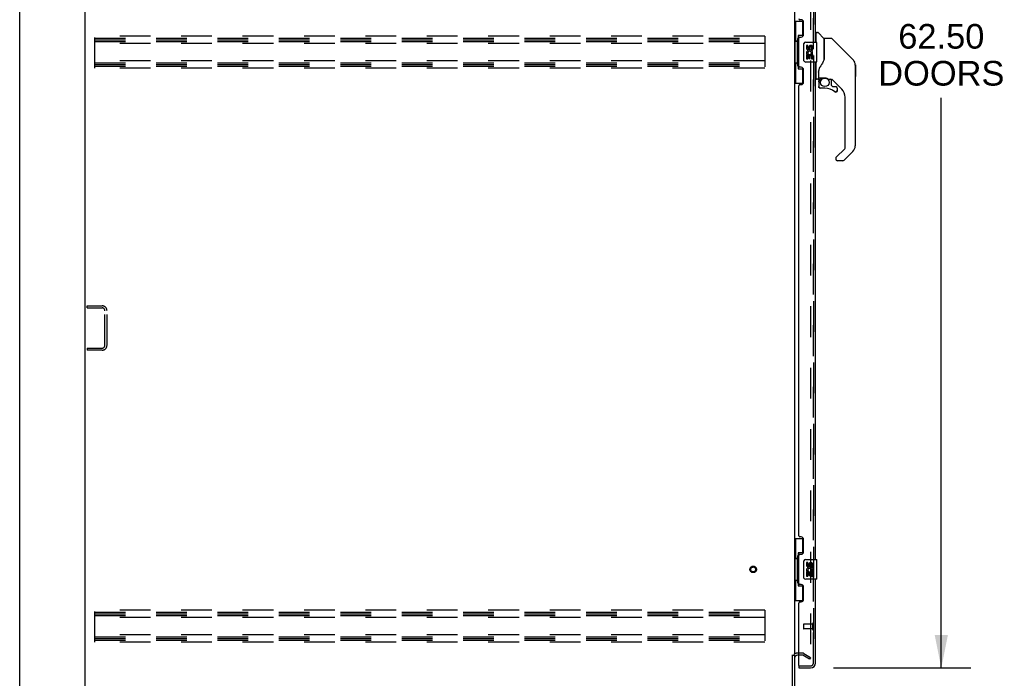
# Model space of a CAD drawing. Header units: inches. Extents: x 0 to 283, y 0 to 183.
# Tile 2 of 36: x 0 to 50, y 62 to 95. Entities that reach past the tile are written whole.
import ezdxf

# ---------------------------------------------------------------- set-up
doc = ezdxf.new("R2010")
doc.units = ezdxf.units.IN
doc.header["$LTSCALE"] = 15.583333
doc.header["$MEASUREMENT"] = 0
doc.linetypes.add('HIDDEN', pattern=[0.2, 0.1, -0.1])
doc.layers.get('0').update_dxf_attribs({"linetype": 'CONTINUOUS'})
for name, color, linetype in [('DEFAULT_2', 8, 'HIDDEN'), ('DIMENSIONS', 7, 'CONTINUOUS'), ('LEFTHAND_DOOR_ASSEMBLY', 7, 'CONTINUOUS'), ('RIGHTHAND_DOOR_ASSEMBLY', 7, 'CONTINUOUS')]:
    doc.layers.add(name, color=color, linetype=linetype)
doc.styles.get("Standard").update_dxf_attribs({"font": 'arial.ttf'})
doc.dimstyles.new('DIMSTYLE_1', dxfattribs={"dimtxt": 1.25, "dimasz": 1.666667, "dimexe": 0.09, "dimexo": 0.07, "dimgap": 0.0375, "dimtad": 0, "dimtih": 1, "dimtoh": 1, "dimzin": 4, "dimdsep": 46, "dimtxsty": 'Standard', "dimblk": '_FILLED', "dimblk1": '_FILLED', "dimblk2": '_FILLED', "dimcen": 0.09, "dimadec": 3, "dimazin": 1, "dimtfac": 1, "dimtdec": 3, "dimtofl": 0, "dimtmove": 0, "dimatfit": 3, "dimldrblk": '_FILLED', "dimfxl": 0, "dimtolj": 1, "dimtzin": 4, "dimarcsym": 0})

# ---------------------------------------------------------------- blocks, each defined once
blk = doc.blocks.new('_FILLED')
at = {"color": 0, "linetype": 'ByBlock'}
blk.add_solid([(0, 0), (-1, 0.2), (-1, -0.2)], dxfattribs=at)
blk = doc.blocks.new('*D9')
at = {"layer": 'DIMENSIONS', "color": 2, "linetype": 'Continuous'}
for p, q in [((41.306, 124.664), (48.271, 124.664)), ((46.771, 124.664), (46.771, 95.468)), ((46.771, 62.164), (46.771, 91.093)), ((41.306, 62.164), (48.271, 62.164))]:
    blk.add_line(p, q, dxfattribs=at)
at = {"layer": 'DIMENSIONS', "color": 2, "linetype": 'Continuous', "xscale": 1.6666666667, "yscale": 1.6666666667, "zscale": 1.6666666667}
for p, rotation in [((46.771, 124.664), 90), ((46.771, 62.164), 270)]:
    blk.add_blockref('_FILLED', p, dxfattribs=dict(at, rotation=rotation))
at = {"layer": 'DIMENSIONS', "color": 2, "linetype": 'Continuous', "insert": (46.771, 94.843), "char_height": 1.25, "width": 6.39405, "attachment_point": 2, "line_spacing_factor": 0.9}
blk.add_mtext('62.50\\PDOORS', dxfattribs=at)

msp = doc.modelspace()

# ---------------------------------------------------------------- linework, layer by layer
at = {"color": 7, "linetype": 'Continuous'}
for p, q in [((0, 0), (0, 183.333)), ((39.224, 62.81), (39.328, 62.81))]:
    msp.add_line(p, q, dxfattribs=at)
at = {"color": 3, "linetype": 'Continuous'}
for p, q in [((3.328, 55.518), (3.328, 127.31)), ((39.328, 123.966), (39.328, 62.862)), ((39.224, 55.64), (39.224, 62.825)), ((39.328, 62.81), (39.328, 55.64))]:
    msp.add_line(p, q, dxfattribs=at)
msp.add_arc((39.47, 62.668), 0.142, 90, 180, dxfattribs=at)
at = {"layer": 'DEFAULT_2', "color": 8, "linetype": 'HIDDEN'}
for p, q in [((40.14, 124.149), (40.14, 62.68)), ((3.807, 92.602), (3.807, 94.227)), ((37.807, 94.227), (3.807, 94.227)), ((3.807, 94.123), (37.807, 94.123)), ((3.807, 94.039), (37.807, 94.039)), ((3.807, 93.956), (37.807, 93.956)), ((37.807, 94.227), (37.807, 92.602)), ((37.807, 93.852), (3.807, 93.852)), ((37.807, 92.977), (3.807, 92.977)), ((3.807, 92.873), (37.807, 92.873)), ((3.807, 92.789), (37.807, 92.789)), ((3.807, 92.706), (37.807, 92.706)), ((37.807, 92.602), (3.807, 92.602)), ((3.432, 80.435), (3.432, 80.539)), ((3.432, 80.539), (4.185, 80.539)), ((3.432, 80.435), (4.185, 80.435)), ((4.328, 78.536), (4.328, 80.293)), ((4.432, 78.536), (4.432, 80.293)), ((3.432, 78.393), (3.432, 78.289)), ((3.432, 78.393), (4.185, 78.393)), ((4.185, 78.289), (3.432, 78.289)), ((37.807, 65.102), (3.807, 65.102)), ((3.807, 63.477), (3.807, 65.102)), ((3.807, 64.998), (37.807, 64.998)), ((37.807, 65.102), (37.807, 63.477)), ((3.807, 64.914), (37.807, 64.914)), ((3.807, 64.831), (37.807, 64.831)), ((37.807, 64.727), (3.807, 64.727)), ((37.807, 63.852), (3.807, 63.852)), ((3.807, 63.748), (37.807, 63.748)), ((3.807, 63.664), (37.807, 63.664)), ((3.807, 63.581), (37.807, 63.581)), ((37.807, 63.477), (3.807, 63.477)), ((39.733, 62.914), (39.47, 62.914)), ((39.733, 62.81), (39.47, 62.81)), ((40.088, 62.61), (39.748, 62.806)), ((39.8, 62.896), (40.14, 62.7)), ((40.14, 62.7), (40.088, 62.61)), ((40.115, 62.662), (40.117, 62.661))]:
    msp.add_line(p, q, dxfattribs=at)
for points in [[(40.123, 62.66), (40.123, 62.66), (40.121, 62.66), (40.119, 62.66), (40.117, 62.661)], [(40.14, 62.68), (40.14, 62.677), (40.14, 62.675), (40.139, 62.673), (40.139, 62.671), (40.138, 62.669), (40.136, 62.667), (40.135, 62.665), (40.134, 62.664), (40.132, 62.663), (40.13, 62.662), (40.128, 62.661), (40.127, 62.66), (40.125, 62.66), (40.123, 62.66)]]:
    msp.add_lwpolyline(points, dxfattribs=at)
for radius in [0.164, 0.124]:
    msp.add_circle((37.224, 67.164), radius, dxfattribs=at)
for centre, radius, start, end in [((4.185, 80.293), 0.246, 0, 90), ((4.185, 80.293), 0.142, 0, 90), ((4.185, 78.536), 0.246, 270, 360), ((4.185, 78.536), 0.142, 270, 360), ((39.47, 62.668), 0.246, 90, 135.7759), ((39.733, 62.78), 0.134, 60, 90), ((39.733, 62.78), 0.03, 60, 90)]:
    msp.add_arc(centre, radius, start, end, dxfattribs=at)
at = {"layer": 'LEFTHAND_DOOR_ASSEMBLY', "color": 8, "linetype": 'HIDDEN'}
for p, q in [((40.282, 62.411), (40.282, 124.418)), ((39.782, 64.382), (39.782, 64.154)), ((40.239, 64.392), (39.792, 64.392)), ((40.239, 64.144), (39.792, 64.144)), ((40.239, 64.41), (40.239, 64.126)), ((39.552, 62.268), (40.139, 62.268))]:
    msp.add_line(p, q, dxfattribs=at)
at = {"layer": 'LEFTHAND_DOOR_ASSEMBLY', "color": 3, "linetype": 'Continuous'}
for p, q in [((40.386, 93.914), (40.386, 119.164)), ((39.652, 95.062), (39.592, 95.062)), ((39.782, 94.312), (39.782, 94.932)), ((39.532, 92.707), (39.532, 94.122)), ((39.592, 94.182), (39.652, 94.182)), ((39.652, 92.647), (39.592, 92.647)), ((39.782, 91.897), (39.782, 92.517)), ((40.386, 67.664), (40.386, 92.914)), ((39.532, 68.872), (39.532, 91.707)), ((39.592, 91.767), (39.652, 91.767)), ((39.652, 68.812), (39.592, 68.812)), ((39.782, 68.062), (39.782, 68.682)), ((39.532, 66.457), (39.532, 67.872)), ((39.592, 67.932), (39.652, 67.932)), ((40.386, 62.411), (40.386, 66.664)), ((39.652, 66.397), (39.592, 66.397)), ((39.782, 65.647), (39.782, 66.267)), ((39.592, 65.517), (39.652, 65.517)), ((39.532, 62.288), (39.532, 65.457)), ((39.532, 62.164), (40.139, 62.164))]:
    msp.add_line(p, q, dxfattribs=at)
at = {"layer": 'LEFTHAND_DOOR_ASSEMBLY', "color": 7, "linetype": 'Continuous'}
for p, q in [((39.328, 94.989), (39.768, 94.989)), ((39.367, 94.989), (39.367, 93.964)), ((39.732, 94.989), (39.732, 94.209)), ((39.345, 93.964), (39.468, 93.964)), ((39.345, 93.964), (39.345, 92.864)), ((39.468, 93.994), (39.468, 94.015)), ((39.468, 92.864), (39.468, 93.964)), ((39.732, 94.254), (39.505, 94.254)), ((39.505, 94.254), (39.505, 92.574)), ((40.425, 94.359), (40.386, 94.359)), ((40.425, 93.914), (40.425, 94.41)), ((40.433, 94.418), (40.488, 94.418)), ((40.81, 94.112), (40.515, 94.406)), ((40.819, 94.091), (40.819, 93.039)), ((40.827, 93.051), (40.827, 94.095)), ((41.188, 94.103), (40.835, 94.103)), ((41.243, 94.08), (42.286, 93.037)), ((39.791, 93.014), (39.791, 93.814)), ((39.891, 93.914), (40.431, 93.914)), ((39.991, 93.76), (39.928, 93.76)), ((39.928, 93.76), (39.928, 93.624)), ((39.991, 93.624), (39.991, 93.76)), ((40.056, 93.686), (40.056, 93.617)), ((40.117, 93.624), (40.117, 93.666)), ((40.18, 93.666), (40.18, 93.529)), ((40.18, 93.529), (40.243, 93.529)), ((40.243, 93.529), (40.243, 93.666)), ((40.446, 92.929), (40.446, 93.899)), ((39.947, 93.299), (39.928, 93.299)), ((39.928, 93.299), (39.928, 93.068)), ((39.928, 93.068), (39.991, 93.068)), ((39.981, 93.299), (40.008, 93.318)), ((39.981, 93.299), (40.243, 93.299)), ((39.991, 93.236), (40.056, 93.236)), ((39.991, 93.068), (39.991, 93.236)), ((40.056, 93.236), (40.056, 93.1)), ((40.056, 93.1), (40.117, 93.1)), ((40.117, 93.236), (40.18, 93.236)), ((40.117, 93.1), (40.117, 93.236)), ((40.172, 93.335), (40.23, 93.31)), ((40.18, 93.236), (40.18, 93.068)), ((40.18, 93.068), (40.243, 93.068)), ((40.243, 93.068), (40.243, 93.299)), ((40.826, 93.06), (40.805, 93.002)), ((41.981, 93.343), (41.981, 93.343)), ((42.286, 93.037), (42.021, 93.302)), ((42.353, 92.948), (42.353, 92.947)), ((39.345, 92.864), (39.468, 92.864)), ((39.367, 92.864), (39.367, 91.839)), ((39.468, 92.813), (39.468, 92.834)), ((39.505, 92.574), (39.732, 92.574)), ((39.732, 92.619), (39.732, 91.839)), ((40.431, 92.914), (39.891, 92.914)), ((40.425, 92.044), (40.425, 92.914)), ((40.543, 92.485), (40.543, 92.477)), ((40.543, 92.477), (40.543, 92.075)), ((40.552, 92.507), (40.551, 92.483)), ((40.551, 92.127), (40.551, 92.483)), ((42.401, 92.759), (42.401, 88.656)), ((42.408, 92.763), (42.408, 92.176)), ((40.425, 92.095), (40.386, 92.095)), ((40.504, 92.036), (40.433, 92.036)), ((40.543, 92.393), (40.544, 92.399)), ((40.544, 92.406), (40.545, 92.413)), ((40.544, 92.399), (40.544, 92.406)), ((40.545, 92.413), (40.546, 92.419)), ((40.546, 92.419), (40.548, 92.426)), ((40.571, 92.108), (40.866, 92.108)), ((40.67, 92.108), (40.605, 92.042)), ((40.61, 92.037), (40.608, 92.039)), ((40.613, 92.034), (40.61, 92.037)), ((41.063, 92.036), (41.139, 92.036)), ((41.177, 92.032), (41.177, 91.749)), ((41.717, 91.54), (41.221, 92.035)), ((39.328, 91.839), (39.768, 91.839)), ((40.547, 91.903), (40.547, 91.665)), ((40.549, 91.903), (40.558, 91.903)), ((40.558, 91.665), (40.549, 91.665)), ((40.862, 91.587), (40.626, 91.587)), ((41.181, 91.741), (41.252, 91.669)), ((41.261, 91.665), (41.413, 91.665)), ((41.49, 91.467), (41.481, 91.467)), ((41.49, 91.467), (41.49, 91.459)), ((41.492, 91.587), (41.492, 91.467)), ((41.422, 91.391), (41.413, 91.391)), ((41.89, 88.57), (41.89, 91.122)), ((41.435, 88.083), (41.867, 88.515)), ((41.417, 88.041), (41.417, 87.981)), ((42.286, 88.378), (41.834, 87.925)), ((41.778, 87.902), (41.496, 87.902)), ((39.328, 68.739), (39.768, 68.739)), ((39.367, 68.739), (39.367, 67.714)), ((39.732, 68.739), (39.732, 67.959)), ((39.732, 68.004), (39.505, 68.004)), ((39.505, 68.004), (39.505, 66.324)), ((39.345, 67.714), (39.468, 67.714)), ((39.345, 67.714), (39.345, 66.614)), ((39.468, 67.744), (39.468, 67.765)), ((39.468, 66.614), (39.468, 67.714)), ((39.791, 66.764), (39.791, 67.564)), ((39.891, 67.664), (40.431, 67.664)), ((39.991, 67.51), (39.928, 67.51)), ((39.928, 67.51), (39.928, 67.374)), ((39.991, 67.374), (39.991, 67.51)), ((40.446, 66.679), (40.446, 67.649)), ((39.947, 67.049), (39.928, 67.049)), ((39.928, 67.049), (39.928, 66.818)), ((39.981, 67.049), (40.008, 67.068)), ((39.981, 67.049), (40.243, 67.049)), ((39.991, 66.986), (40.056, 66.986)), ((39.991, 66.818), (39.991, 66.986)), ((40.056, 67.436), (40.056, 67.367)), ((40.056, 66.986), (40.056, 66.85)), ((40.117, 67.374), (40.117, 67.416)), ((40.117, 66.986), (40.18, 66.986)), ((40.117, 66.85), (40.117, 66.986)), ((40.172, 67.085), (40.23, 67.06)), ((40.18, 67.416), (40.18, 67.279)), ((40.18, 67.279), (40.243, 67.279)), ((40.18, 66.986), (40.18, 66.818)), ((40.243, 67.279), (40.243, 67.416)), ((40.243, 66.818), (40.243, 67.049)), ((39.345, 66.614), (39.468, 66.614)), ((39.367, 66.614), (39.367, 65.589)), ((39.468, 66.563), (39.468, 66.584)), ((40.431, 66.664), (39.891, 66.664)), ((39.928, 66.818), (39.991, 66.818)), ((40.056, 66.85), (40.117, 66.85)), ((40.18, 66.818), (40.243, 66.818)), ((39.505, 66.324), (39.732, 66.324)), ((39.732, 66.369), (39.732, 65.589)), ((39.328, 65.589), (39.768, 65.589)), ((39.532, 62.268), (39.552, 62.268)), ((39.532, 62.268), (39.532, 62.164))]:
    msp.add_line(p, q, dxfattribs=at)
for points in [[(39.505, 94.23), (39.505, 94.227), (39.505, 94.223), (39.506, 94.219), (39.508, 94.215), (39.509, 94.21), (39.511, 94.205), (39.514, 94.2), (39.517, 94.194), (39.52, 94.187), (39.524, 94.18), (39.528, 94.173), (39.533, 94.165), (39.538, 94.157), (39.541, 94.153)], [(41.243, 94.08), (41.236, 94.087), (41.227, 94.092), (41.218, 94.097), (41.208, 94.1), (41.198, 94.102), (41.188, 94.103)], [(39.791, 93.814), (39.791, 93.82), (39.792, 93.827), (39.793, 93.833), (39.794, 93.839), (39.795, 93.845), (39.797, 93.85)], [(39.797, 92.978), (39.795, 92.984), (39.794, 92.989), (39.793, 92.995), (39.792, 93.002), (39.791, 93.008), (39.791, 93.014)], [(40.805, 93.002), (40.775, 92.934), (40.738, 92.863), (40.697, 92.792), (40.65, 92.718), (40.604, 92.653)], [(40.819, 93.227), (40.821, 93.227), (40.823, 93.225), (40.825, 93.224), (40.826, 93.223), (40.827, 93.221), (40.827, 93.22)], [(42.394, 92.836), (42.387, 92.866), (42.373, 92.906), (42.355, 92.944), (42.333, 92.98), (42.308, 93.014), (42.286, 93.037)], [(39.541, 92.675), (39.538, 92.672), (39.533, 92.663), (39.528, 92.655), (39.524, 92.648), (39.52, 92.641), (39.517, 92.635), (39.514, 92.629), (39.511, 92.623), (39.509, 92.618), (39.508, 92.613), (39.506, 92.609), (39.505, 92.605), (39.505, 92.601), (39.505, 92.598)], [(40.604, 92.653), (40.594, 92.637), (40.579, 92.608), (40.566, 92.576), (40.557, 92.542), (40.552, 92.507)], [(40.548, 92.425), (40.549, 92.429), (40.55, 92.433), (40.551, 92.436), (40.551, 92.438)], [(40.549, 91.903), (40.55, 91.918), (40.552, 91.933), (40.555, 91.948), (40.559, 91.963), (40.564, 91.978), (40.571, 91.991), (40.578, 92.005), (40.587, 92.017), (40.596, 92.029), (40.606, 92.041)], [(40.613, 92.034), (40.603, 92.024), (40.594, 92.012), (40.586, 92), (40.579, 91.987), (40.573, 91.974), (40.567, 91.96), (40.564, 91.946), (40.561, 91.932), (40.559, 91.918), (40.558, 91.903)], [(40.608, 92.039), (40.608, 92.04), (40.607, 92.04), (40.607, 92.041), (40.606, 92.041)], [(40.866, 92.108), (40.869, 92.107), (40.883, 92.107), (40.896, 92.106), (40.909, 92.104), (40.922, 92.101), (40.934, 92.098), (40.945, 92.095), (40.956, 92.091), (40.966, 92.087), (40.975, 92.083), (40.984, 92.079), (40.992, 92.075), (40.999, 92.071), (41.006, 92.067), (41.012, 92.064), (41.018, 92.06), (41.023, 92.057), (41.027, 92.054), (41.035, 92.048)], [(41.035, 92.048), (41.039, 92.046), (41.042, 92.044), (41.045, 92.042), (41.048, 92.041), (41.05, 92.039), (41.053, 92.038), (41.057, 92.037), (41.061, 92.036)], [(40.626, 91.589), (40.617, 91.589), (40.609, 91.591), (40.601, 91.593), (40.593, 91.597), (40.585, 91.601), (40.578, 91.606), (40.572, 91.611), (40.566, 91.618), (40.561, 91.625), (40.557, 91.632), (40.554, 91.64), (40.551, 91.648), (40.55, 91.657), (40.549, 91.665)], [(40.558, 91.665), (40.559, 91.658), (40.56, 91.65), (40.562, 91.643), (40.565, 91.636), (40.569, 91.629), (40.573, 91.623), (40.578, 91.618), (40.584, 91.613), (40.59, 91.608), (40.597, 91.605), (40.604, 91.602), (40.611, 91.599), (40.618, 91.598), (40.626, 91.598)], [(40.626, 91.589), (40.626, 91.589), (40.626, 91.59), (40.626, 91.59), (40.626, 91.591), (40.626, 91.593), (40.626, 91.594), (40.626, 91.598)], [(41.37, 91.415), (41.377, 91.41), (41.383, 91.407), (41.39, 91.404), (41.398, 91.401), (41.405, 91.4), (41.413, 91.4), (41.42, 91.4), (41.428, 91.401), (41.435, 91.403), (41.442, 91.406), (41.449, 91.41), (41.455, 91.414), (41.461, 91.419), (41.466, 91.425), (41.471, 91.431), (41.474, 91.438), (41.477, 91.445), (41.48, 91.452), (41.481, 91.46), (41.481, 91.467)], [(41.49, 91.459), (41.488, 91.45), (41.486, 91.442), (41.482, 91.434), (41.478, 91.427), (41.473, 91.42), (41.468, 91.413), (41.461, 91.407), (41.454, 91.402), (41.447, 91.398), (41.439, 91.395), (41.43, 91.393), (41.422, 91.391)], [(41.413, 91.391), (41.404, 91.391), (41.396, 91.393), (41.387, 91.395), (41.379, 91.399), (41.372, 91.403), (41.364, 91.408)], [(41.435, 88.083), (41.434, 88.082), (41.434, 88.082), (41.433, 88.081), (41.432, 88.08), (41.431, 88.079), (41.43, 88.078)], [(39.505, 67.98), (39.505, 67.977), (39.505, 67.973), (39.506, 67.969), (39.508, 67.965), (39.509, 67.96), (39.511, 67.955), (39.514, 67.95), (39.517, 67.944), (39.52, 67.937), (39.524, 67.93), (39.528, 67.923), (39.533, 67.915), (39.538, 67.907), (39.541, 67.903)], [(39.791, 67.564), (39.791, 67.57), (39.792, 67.577), (39.793, 67.583), (39.794, 67.589), (39.795, 67.595), (39.797, 67.6)], [(39.797, 66.728), (39.795, 66.734), (39.794, 66.739), (39.793, 66.745), (39.792, 66.752), (39.791, 66.758), (39.791, 66.764)], [(39.541, 66.425), (39.538, 66.422), (39.533, 66.413), (39.528, 66.405), (39.524, 66.398), (39.52, 66.391), (39.517, 66.385), (39.514, 66.379), (39.511, 66.373), (39.509, 66.368), (39.508, 66.363), (39.506, 66.359), (39.505, 66.355), (39.505, 66.351), (39.505, 66.348)]]:
    msp.add_lwpolyline(points, dxfattribs=at)
msp.add_circle((40.862, 91.882), 0.217, dxfattribs=at)
at = {"layer": 'LEFTHAND_DOOR_ASSEMBLY', "color": 3, "linetype": 'Continuous'}
for centre, radius, start, end in [((39.592, 95.122), 0.06, 180, 270), ((39.652, 94.932), 0.13, 0, 90), ((39.592, 94.122), 0.06, 90, 180), ((39.652, 94.312), 0.13, 270, 360), ((39.592, 92.707), 0.06, 180, 270), ((39.652, 92.517), 0.13, 0, 90), ((39.592, 91.707), 0.06, 90, 180), ((39.652, 91.897), 0.13, 270, 360), ((39.592, 68.872), 0.06, 180, 270), ((39.652, 68.682), 0.13, 0, 90), ((39.652, 68.062), 0.13, 270, 360), ((39.592, 67.872), 0.06, 90, 180), ((39.592, 66.457), 0.06, 180, 270), ((39.652, 66.267), 0.13, 0, 90), ((39.592, 65.457), 0.06, 90, 180), ((39.652, 65.647), 0.13, 270, 360), ((39.552, 62.288), 0.02, 180, 270), ((40.139, 62.411), 0.246, 270, 360)]:
    msp.add_arc(centre, radius, start, end, dxfattribs=at)
at = {"layer": 'LEFTHAND_DOOR_ASSEMBLY', "color": 7, "linetype": 'Continuous'}
for centre, radius, start, end in [((40.433, 94.41), 0.00787, 90, 180), ((40.488, 94.379), 0.0394, 45, 90), ((40.789, 94.091), 0.0295, 0, 45), ((40.835, 94.095), 0.00787, 90, 180), ((39.891, 93.814), 0.1, 90, 158.7946), ((40.023, 93.624), 0.0943, 180, 360), ((40.086, 93.372), 0.157, 336.5966, 161.8791), ((40.023, 93.624), 0.0314, 180, 261.2295), ((40.086, 93.372), 0.0943, 336.5966, 215.1122), ((40.022, 93.628), 0.0362, 263.4285, 341.7628), ((40.148, 93.666), 0.0943, 68.6999, 167.4338), ((40.148, 93.666), 0.0314, 0, 180.0485), ((40.148, 93.666), 0.0943, 0, 68.6704), ((40.431, 93.899), 0.015, 0, 90), ((40.807, 93.921), 0.0197, 306.994, 360), ((39.891, 93.014), 0.1, 201.205, 270), ((40.082, 93.372), 0.154, 161.4199, 206.1963), ((40.086, 93.372), 0.157, 205.737, 207.8532), ((42.008, 92.759), 0.394, 20.9479, 45), ((40.431, 92.929), 0.015, 270, 360), ((42.008, 92.759), 0.394, 0, 11.2904), ((42.389, 92.763), 0.0197, 0, 51.7801), ((40.433, 92.044), 0.00787, 180, 270), ((40.504, 92.075), 0.0394, 270, 360), ((40.744, 91.903), 0.197, 135, 180), ((40.571, 92.127), 0.0197, 180, 270), ((41.139, 91.839), 0.197, 50.6498, 90), ((42.389, 92.176), 0.0197, 310.2179, 360), ((40.626, 91.665), 0.0787, 180, 270), ((40.862, 90.799), 0.787, 50.4788, 90), ((41.189, 91.749), 0.0118, 180, 225), ((41.261, 91.677), 0.0118, 225, 270), ((41.413, 91.467), 0.0787, 230.4788, 360), ((41.413, 91.587), 0.0787, 0, 90), ((41.299, 91.122), 0.591, 0, 45), ((41.811, 88.57), 0.0787, 315, 360), ((42.008, 88.656), 0.394, 315, 360), ((41.476, 88.041), 0.0591, 141.1326, 180), ((41.496, 87.981), 0.0787, 180, 270), ((41.778, 87.981), 0.0787, 270, 315), ((39.891, 67.564), 0.1, 90, 158.7946), ((40.148, 67.416), 0.0943, 68.6999, 167.4338), ((40.148, 67.416), 0.0943, 0, 68.6704), ((40.431, 67.649), 0.015, 0, 90), ((40.023, 67.374), 0.0943, 180, 360), ((40.082, 67.122), 0.154, 161.4199, 206.1963), ((40.086, 67.122), 0.157, 336.5966, 161.8791), ((40.086, 67.122), 0.157, 205.737, 207.8532), ((40.023, 67.374), 0.0314, 180, 261.2295), ((40.086, 67.122), 0.0943, 336.5966, 215.1122), ((40.022, 67.378), 0.0362, 263.4285, 341.7628), ((40.148, 67.416), 0.0314, 0, 180.0485), ((39.891, 66.764), 0.1, 201.205, 270), ((40.431, 66.679), 0.015, 270, 360), ((40.222, 62.554), 0.26, 267.3797, 270)]:
    msp.add_arc(centre, radius, start, end, dxfattribs=at)
at = {"layer": 'LEFTHAND_DOOR_ASSEMBLY', "color": 8, "linetype": 'HIDDEN'}
for centre, radius, start, end in [((39.792, 64.382), 0.01, 90, 180), ((39.792, 64.154), 0.01, 180, 270), ((40.26, 64.41), 0.0215, 0, 180), ((40.26, 64.126), 0.0215, 180, 360), ((40.139, 62.411), 0.142, 270, 360)]:
    msp.add_arc(centre, radius, start, end, dxfattribs=at)
at = {"layer": 'LEFTHAND_DOOR_ASSEMBLY', "color": 7, "linetype": 'Continuous'}
for centre, start_param, end_param in [((39.572, 94.005), 0.699287, 1.51401), ((39.572, 94.005), -4.655602, -3.84088), ((39.572, 92.824), 0.699287, 1.51401), ((39.572, 92.824), -4.655602, -3.84088), ((39.572, 67.755), 0.699287, 1.51401), ((39.572, 67.755), -4.655602, -3.84088), ((39.572, 66.574), 0.699287, 1.51401), ((39.572, 66.574), -4.655602, -3.84088)]:
    msp.add_ellipse(centre, major_axis=(0, 0.18), ratio=0.579493, start_param=start_param, end_param=end_param, dxfattribs=at)
at = {"layer": 'RIGHTHAND_DOOR_ASSEMBLY', "color": 8, "linetype": 'HIDDEN'}
for p, q in [((40.282, 124.418), (40.282, 62.411)), ((39.552, 62.268), (40.139, 62.268))]:
    msp.add_line(p, q, dxfattribs=at)
msp.add_arc((40.139, 62.411), 0.142, 270, 360, dxfattribs=at)

# ---------------------------------------------------------------- dimensions: what is measured, and where the dimension line sits
at = {"layer": 'DIMENSIONS', "color": 2, "linetype": 'Continuous'}
dim = msp.add_linear_dim(base=(46.771, 124.664), p1=(41.236, 62.164), p2=(41.236, 124.664), angle=90, text='<>\\PDOORS', dimstyle='DIMSTYLE_1', dxfattribs=at)
dim.commit()
dim.dimension.update_dxf_attribs({"geometry": '*D9', "text_midpoint": (46.771, 93.28), "dimtype": 160})

doc.saveas('drawing.dxf')
